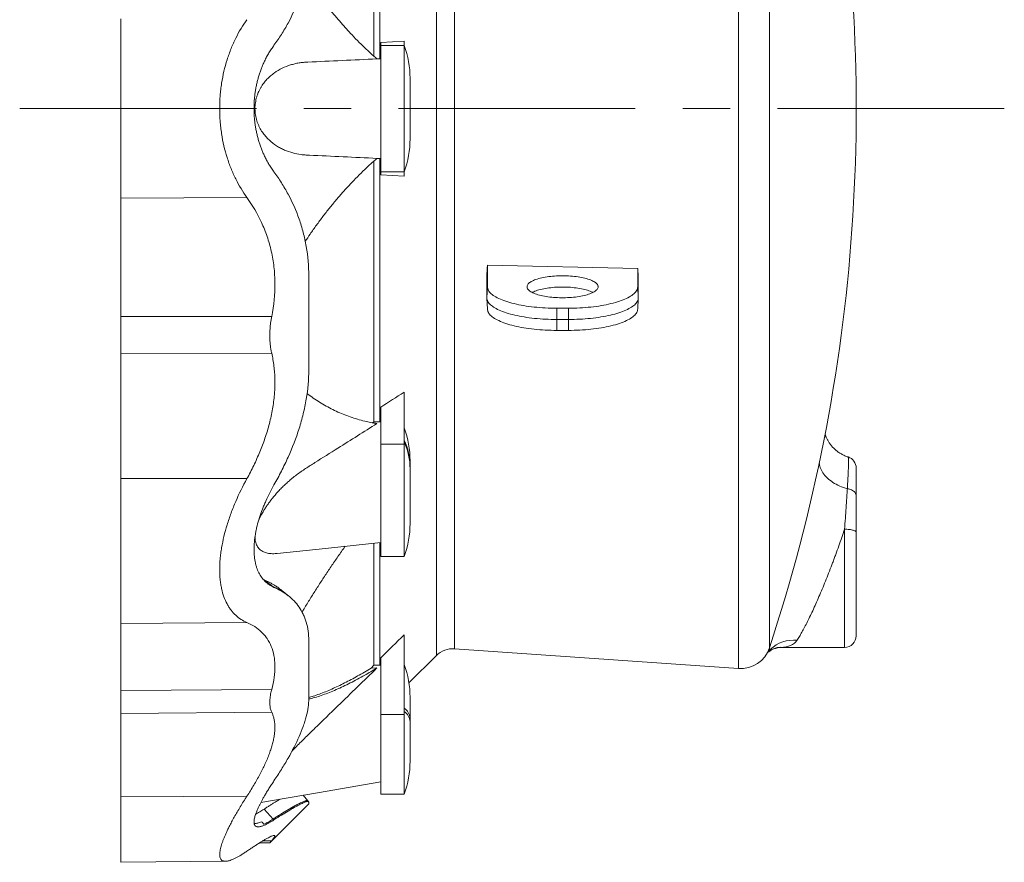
# Model space of a CAD drawing. Header units: millimetres. Extents: x 7 to 413, y 5 to 292.
# Tile 3 of 10: x 127 to 180, y 51 to 97. Entities that reach past the tile are written whole.
import ezdxf

# ---------------------------------------------------------------- set-up
doc = ezdxf.new("R2010")
doc.units = ezdxf.units.MM
doc.linetypes.add('CENTERX2', pattern=[20.32, 12.7, -2.54, 2.54, -2.54])
doc.layers.add('FORMAT', color=7, linetype='Continuous')

msp = doc.modelspace()

# ---------------------------------------------------------------- linework, layer by layer
at = {"color": 7, "linetype": 'Continuous', "lineweight": 15}
for p, q in [((149.829, 121.076), (149.829, 62.41)), ((150.8, 120.713), (150.8, 62.773)), ((166.033, 61.708), (166.033, 117.262)), ((167.69, 116.318), (167.69, 62.818)), ((146.477, 108.542), (146.477, 94.555)), ((146.787, 108.543), (146.787, 94.417)), ((146.847, 95.293), (148.097, 95.359)), ((146.847, 95.293), (146.847, 95.127)), ((146.847, 95.127), (148.097, 95.127)), ((146.847, 95.127), (146.847, 88.358)), ((148.097, 95.359), (148.097, 95.127)), ((148.097, 95.127), (148.097, 88.358)), ((146.63, 94.418), (146.787, 94.417)), ((146.787, 94.417), (146.847, 94.42)), ((148.418, 93.368), (148.418, 90.118)), ((146.477, 88.93), (146.477, 74.944)), ((146.787, 89.068), (146.63, 89.067)), ((146.847, 89.065), (146.787, 89.068)), ((146.787, 89.068), (146.787, 74.942)), ((146.847, 88.358), (148.097, 88.358)), ((146.847, 88.358), (146.847, 88.193)), ((148.097, 88.358), (148.097, 88.126)), ((148.097, 88.126), (146.847, 88.193)), ((132.896, 86.936), (139.666, 86.974)), ((152.567, 83.349), (152.567, 82.187)), ((160.626, 83.175), (152.567, 83.349)), ((160.626, 82.187), (160.626, 83.175)), ((152.534, 82.753), (152.534, 81.593)), ((160.659, 81.593), (160.659, 82.577)), ((152.567, 82.187), (152.534, 81.593)), ((160.626, 82.187), (160.659, 81.593)), ((152.535, 81.573), (152.567, 80.979)), ((160.626, 80.979), (160.659, 81.573)), ((156.284, 81.038), (156.909, 81.038)), ((156.284, 81.038), (156.284, 80.434)), ((156.909, 81.038), (156.909, 80.434)), ((132.896, 80.584), (140.995, 80.591)), ((156.284, 80.434), (156.909, 80.434)), ((156.284, 79.849), (156.284, 80.434)), ((156.909, 79.849), (156.909, 80.434)), ((156.284, 79.849), (156.909, 79.849)), ((132.896, 78.59), (140.995, 78.626)), ((148.097, 76.533), (148.097, 73.749)), ((146.847, 75.735), (146.847, 73.749)), ((146.396, 74.893), (146.477, 74.944)), ((146.477, 74.944), (146.787, 74.942)), ((146.787, 74.942), (146.847, 74.98)), ((146.847, 73.749), (148.097, 73.749)), ((146.847, 73.749), (146.847, 67.726)), ((148.097, 73.749), (148.097, 67.726)), ((148.418, 72.54), (148.418, 72.85)), ((148.418, 72.43), (148.418, 72.54)), ((148.418, 72.43), (148.418, 69.49)), ((132.896, 71.9), (139.666, 71.896)), ((171.722, 62.847), (171.722, 69.182)), ((172.347, 69.025), (172.347, 63.472)), ((146.477, 68.428), (146.477, 61.885)), ((146.787, 68.461), (146.787, 61.884)), ((146.847, 67.726), (148.097, 67.726)), ((140.586, 66.472), (140.543, 66.492)), ((140.586, 66.472), (141.077, 66.098)), ((141.119, 66.066), (141.077, 66.098)), ((132.896, 64.123), (139.666, 64.18)), ((148.097, 63.516), (148.097, 59.244)), ((168.288, 62.849), (168.285, 62.849)), ((168.288, 62.847), (171.722, 62.847)), ((148.359, 60.94), (149.829, 62.41)), ((150.8, 62.773), (166.033, 61.708)), ((146.327, 61.739), (146.477, 61.885)), ((146.477, 61.885), (146.787, 61.884)), ((146.787, 61.884), (146.847, 61.942)), ((146.847, 62.292), (146.847, 59.244)), ((146.327, 61.739), (146.639, 61.74)), ((132.896, 60.536), (140.995, 60.583)), ((148.418, 59.047), (148.418, 60.17)), ((132.896, 59.304), (140.995, 59.369)), ((146.847, 59.244), (148.097, 59.244)), ((146.847, 59.244), (146.847, 54.977)), ((148.097, 59.244), (148.097, 54.977)), ((148.418, 58.869), (148.418, 59.047)), ((148.418, 58.869), (148.418, 56.741)), ((146.847, 54.977), (148.097, 54.977)), ((132.896, 54.83), (139.666, 54.862)), ((140.894, 52.361), (142.983, 54.451)), ((142.936, 54.614), (142.684, 54.917)), ((140.586, 54.167), (141.077, 53.639)), ((141.119, 53.594), (141.077, 53.639)), ((140.336, 52.356), (140.894, 52.361)), ((140.526, 52.472), (140.995, 52.476)), ((132.896, 51.322), (138.525, 51.371))]:
    msp.add_line(p, q, dxfattribs=at)
at = {"color": 7, "linetype": 'Continuous', "lineweight": 15, "flags": 128}
for points in [[(156.597, 82.777), (156.489, 82.776), (156.381, 82.773), (156.274, 82.768), (156.168, 82.761), (156.064, 82.753), (155.961, 82.743), (155.86, 82.731), (155.762, 82.717), (155.666, 82.702), (155.574, 82.685), (155.484, 82.666), (155.398, 82.646), (155.316, 82.624), (155.238, 82.601), (155.165, 82.576), (155.096, 82.551), (155.031, 82.524), (154.972, 82.496), (154.918, 82.467), (154.87, 82.437), (154.827, 82.407), (154.789, 82.376), (154.757, 82.344), (154.732, 82.311), (154.712, 82.278), (154.698, 82.245), (154.691, 82.212), (154.689, 82.179), (154.694, 82.145), (154.704, 82.112), (154.721, 82.079), (154.744, 82.047), (154.773, 82.014), (154.807, 81.983), (154.847, 81.952), (154.893, 81.922), (154.945, 81.892), (155.001, 81.864), (155.063, 81.836), (155.129, 81.81), (155.201, 81.785), (155.277, 81.761), (155.357, 81.739), (155.441, 81.718), (155.528, 81.699), (155.62, 81.681), (155.714, 81.664), (155.811, 81.65), (155.91, 81.637), (156.012, 81.626), (156.116, 81.616), (156.221, 81.609), (156.328, 81.603), (156.435, 81.6), (156.543, 81.598), (156.651, 81.598), (156.758, 81.6), (156.866, 81.603), (156.972, 81.609), (157.077, 81.616), (157.181, 81.626), (157.283, 81.637), (157.382, 81.65), (157.48, 81.664), (157.574, 81.681), (157.665, 81.699), (157.753, 81.718), (157.837, 81.739), (157.917, 81.761), (157.993, 81.785), (158.064, 81.81), (158.131, 81.836), (158.192, 81.864), (158.249, 81.892), (158.3, 81.922), (158.346, 81.952), (158.386, 81.983), (158.421, 82.014), (158.45, 82.047), (158.472, 82.079), (158.489, 82.112), (158.5, 82.145), (158.504, 82.179), (158.503, 82.212), (158.495, 82.245), (158.481, 82.278), (158.462, 82.311), (158.436, 82.344), (158.404, 82.376), (158.367, 82.407), (158.324, 82.437), (158.275, 82.467), (158.221, 82.496), (158.162, 82.524), (158.098, 82.551), (158.029, 82.576), (157.955, 82.601), (157.877, 82.624), (157.795, 82.646), (157.709, 82.666), (157.62, 82.685), (157.527, 82.702), (157.431, 82.717), (157.333, 82.731), (157.232, 82.743), (157.129, 82.753), (157.025, 82.761), (156.919, 82.768), (156.812, 82.773), (156.705, 82.776), (156.597, 82.777)], [(152.567, 82.187), (152.57, 82.14), (152.58, 82.092), (152.595, 82.045), (152.618, 81.998), (152.646, 81.951), (152.681, 81.905), (152.721, 81.859), (152.768, 81.814), (152.821, 81.769), (152.88, 81.726), (152.945, 81.683), (153.015, 81.64), (153.091, 81.599), (153.172, 81.559), (153.259, 81.52), (153.351, 81.481), (153.448, 81.445), (153.549, 81.409), (153.656, 81.375), (153.767, 81.342), (153.882, 81.31), (154.001, 81.281), (154.124, 81.252), (154.251, 81.225), (154.381, 81.2), (154.515, 81.177), (154.652, 81.155), (154.791, 81.135), (154.933, 81.117), (155.077, 81.101), (155.224, 81.086), (155.372, 81.073), (155.521, 81.063), (155.672, 81.054), (155.824, 81.047), (155.977, 81.042), (156.131, 81.039), (156.284, 81.038)], [(158.225, 81.88), (158.202, 81.892), (158.144, 81.92), (158.082, 81.946), (158.014, 81.972), (157.941, 81.996), (157.865, 82.019), (157.784, 82.041), (157.699, 82.061), (157.61, 82.08), (157.519, 82.097), (157.424, 82.113), (157.327, 82.126), (157.227, 82.138), (157.125, 82.149), (157.021, 82.157), (156.916, 82.164), (156.81, 82.168), (156.704, 82.171), (156.597, 82.172), (156.49, 82.171), (156.383, 82.168), (156.277, 82.164), (156.172, 82.157), (156.068, 82.149), (155.967, 82.138), (155.867, 82.126), (155.769, 82.113), (155.675, 82.097), (155.583, 82.08), (155.495, 82.061), (155.41, 82.041), (155.329, 82.019), (155.252, 81.996), (155.18, 81.972), (155.112, 81.946), (155.049, 81.92), (154.991, 81.892), (154.968, 81.88)], [(156.909, 81.038), (157.063, 81.039), (157.216, 81.042), (157.369, 81.047), (157.521, 81.054), (157.672, 81.063), (157.822, 81.073), (157.97, 81.086), (158.116, 81.101), (158.26, 81.117), (158.402, 81.135), (158.542, 81.155), (158.678, 81.177), (158.812, 81.2), (158.942, 81.225), (159.069, 81.252), (159.192, 81.281), (159.312, 81.31), (159.427, 81.342), (159.538, 81.375), (159.644, 81.409), (159.746, 81.445), (159.843, 81.481), (159.934, 81.52), (160.021, 81.559), (160.103, 81.599), (160.178, 81.64), (160.249, 81.683), (160.313, 81.726), (160.372, 81.769), (160.425, 81.814), (160.472, 81.859), (160.513, 81.905), (160.547, 81.951), (160.576, 81.998), (160.598, 82.045), (160.614, 82.092), (160.623, 82.14), (160.626, 82.187)], [(152.534, 81.593), (152.537, 81.546), (152.546, 81.499), (152.562, 81.453), (152.583, 81.407), (152.61, 81.361), (152.643, 81.315), (152.682, 81.27), (152.727, 81.226), (152.778, 81.182), (152.834, 81.138), (152.896, 81.096), (152.964, 81.054), (153.037, 81.013), (153.115, 80.973), (153.198, 80.934), (153.286, 80.896), (153.379, 80.86), (153.477, 80.824), (153.58, 80.79), (153.686, 80.757), (153.797, 80.725), (153.913, 80.695), (154.031, 80.666), (154.154, 80.639), (154.28, 80.613), (154.409, 80.589), (154.541, 80.567), (154.677, 80.546), (154.814, 80.527), (154.954, 80.509), (155.097, 80.493), (155.241, 80.48), (155.387, 80.467), (155.534, 80.457), (155.683, 80.449), (155.832, 80.442), (155.982, 80.438), (156.133, 80.435), (156.284, 80.434)], [(156.909, 80.434), (157.06, 80.435), (157.211, 80.438), (157.361, 80.442), (157.511, 80.449), (157.659, 80.457), (157.807, 80.467), (157.953, 80.48), (158.097, 80.493), (158.239, 80.509), (158.379, 80.527), (158.517, 80.546), (158.652, 80.567), (158.784, 80.589), (158.913, 80.613), (159.039, 80.639), (159.162, 80.666), (159.281, 80.695), (159.396, 80.725), (159.507, 80.757), (159.614, 80.79), (159.716, 80.824), (159.814, 80.86), (159.907, 80.896), (159.995, 80.934), (160.079, 80.973), (160.157, 81.013), (160.23, 81.054), (160.297, 81.096), (160.359, 81.138), (160.416, 81.182), (160.466, 81.226), (160.511, 81.27), (160.55, 81.315), (160.583, 81.361), (160.611, 81.407), (160.632, 81.453), (160.647, 81.499), (160.656, 81.546), (160.659, 81.593)], [(152.567, 80.979), (152.57, 80.951), (152.58, 80.903), (152.595, 80.856), (152.618, 80.809), (152.646, 80.762), (152.681, 80.716), (152.721, 80.67), (152.768, 80.625), (152.821, 80.581), (152.88, 80.537), (152.945, 80.494), (153.015, 80.451), (153.091, 80.41), (153.172, 80.37), (153.259, 80.331), (153.351, 80.293), (153.448, 80.256), (153.549, 80.22), (153.656, 80.186), (153.767, 80.153), (153.882, 80.122), (154.001, 80.092), (154.124, 80.063), (154.251, 80.037), (154.381, 80.011), (154.515, 79.988), (154.652, 79.966), (154.791, 79.946), (154.933, 79.928), (155.077, 79.912), (155.224, 79.897), (155.372, 79.885), (155.521, 79.874), (155.672, 79.865), (155.824, 79.858), (155.977, 79.853), (156.131, 79.85), (156.284, 79.849)], [(156.909, 79.849), (157.063, 79.85), (157.216, 79.853), (157.369, 79.858), (157.521, 79.865), (157.672, 79.874), (157.822, 79.885), (157.97, 79.897), (158.116, 79.912), (158.26, 79.928), (158.402, 79.946), (158.542, 79.966), (158.678, 79.988), (158.812, 80.011), (158.942, 80.037), (159.069, 80.063), (159.192, 80.092), (159.312, 80.122), (159.427, 80.153), (159.538, 80.186), (159.644, 80.22), (159.746, 80.256), (159.843, 80.293), (159.934, 80.331), (160.021, 80.37), (160.103, 80.41), (160.178, 80.451), (160.249, 80.494), (160.313, 80.537), (160.372, 80.581), (160.425, 80.625), (160.472, 80.67), (160.513, 80.716), (160.547, 80.762), (160.576, 80.809), (160.598, 80.856), (160.614, 80.903), (160.623, 80.951), (160.626, 80.979)], [(171.871, 71.358), (171.766, 71.388), (171.662, 71.422), (171.561, 71.459), (171.463, 71.5), (171.367, 71.545), (171.274, 71.592), (171.184, 71.642), (171.097, 71.696), (171.015, 71.752), (170.936, 71.81), (170.862, 71.871), (170.792, 71.934), (170.727, 71.999), (170.667, 72.066), (170.612, 72.135), (170.562, 72.205), (170.517, 72.276), (170.478, 72.348), (170.445, 72.421), (170.417, 72.494), (170.395, 72.568), (170.379, 72.642), (170.369, 72.716), (170.367, 72.745)], [(171.871, 71.358), (171.932, 71.346), (171.991, 71.33), (172.047, 71.311), (172.1, 71.288), (172.149, 71.262), (172.193, 71.232), (172.233, 71.2), (172.267, 71.166), (172.295, 71.129), (172.317, 71.091), (172.334, 71.051), (172.343, 71.011), (172.347, 70.97)], [(171.722, 69.182), (171.787, 69.181), (171.852, 69.178), (171.915, 69.174), (171.976, 69.168), (172.034, 69.161), (172.089, 69.152), (172.14, 69.141), (172.186, 69.13), (172.227, 69.117), (172.263, 69.103), (172.293, 69.088), (172.316, 69.073), (172.333, 69.057), (172.343, 69.041), (172.347, 69.025)], [(141.288, 67.882), (143.873, 68.155), (146.847, 68.469)], [(141.869, 65.627), (141.848, 65.643), (141.827, 65.66)], [(167.603, 62.607), (167.669, 62.671), (167.733, 62.741)], [(140.413, 54.524), (143.449, 55.049), (146.847, 55.636)]]:
    msp.add_lwpolyline(points, dxfattribs=at)
at = {"color": 7, "linetype": 'Continuous', "lineweight": 15}
for centre, radius, start, end in [((80.199, 91.743), 92.148, 341.70633, 10.23918), ((143.418, 93.368), 5, 0, 20.663), ((143.418, 90.118), 5, 339.337, 0), ((143.418, 72.85), 5, 0, 20.663), ((145.046, 72.53), 3.372, 0.1685, 25.2288), ((145.046, 72.42), 3.372, 0.1685, 25.2288), ((171.722, 72.464), 0.625, 359.9999, 72.1213), ((143.418, 69.49), 5, 339.337, 0), ((171.722, 63.472), 0.625, 270, 0), ((169.014, 61.337), 1.9, 85.1493, 132.3592), ((150.713, 61.526), 1.25, 86, 135), ((166.147, 63.329), 1.625, 266, 341.7063), ((143.418, 60.17), 5, 0, 20.663), ((147.68, 58.979), 0.741, 5.2589, 55.8168), ((147.68, 58.801), 0.741, 5.259, 55.8164), ((143.418, 56.741), 5, 339.337, 0)]:
    msp.add_arc(centre, radius, start, end, dxfattribs=at)
for centre, major_axis, start_param, end_param in [((152.54, 91.844), (1.45, 29.092), 4.395372, 4.416857), ((160.665, 91.639), (-1.479, 29.66), 1.859409, 1.880483)]:
    msp.add_ellipse(centre, major_axis=major_axis, ratio=0.016155, start_param=start_param, end_param=end_param, dxfattribs=at)
for points, knots in [([(141.119, 95.139), (141.256, 95.326), (141.389, 95.518), (141.642, 95.916), (141.762, 96.121), (142.104, 96.756), (142.302, 97.2), (142.548, 97.9), (142.622, 98.139), (142.718, 98.507), (142.748, 98.631), (142.802, 98.882), (142.827, 99.01), (142.938, 99.654), (142.983, 100.183), (142.983, 100.725)], [0, 0, 0, 0, 0.125, 0.125, 0.25, 0.25, 0.5, 0.5, 0.625, 0.625, 0.6875, 0.6875, 0.75, 0.75, 1, 1, 1, 1]), ([(142.795, 98.861), (142.882, 98.73), (143.079, 98.436), (143.394, 97.994), (143.738, 97.532), (144.092, 97.08), (144.456, 96.638), (144.829, 96.208), (145.209, 95.792), (145.595, 95.391), (145.962, 95.029), (146.31, 94.702), (146.529, 94.507), (146.639, 94.41)], [0, 0, 0, 0, 0.07526, 0.169504, 0.263729, 0.357873, 0.454566, 0.551328, 0.648117, 0.744889, 0.841589, 0.920772, 1, 1, 1, 1]), ([(132.896, 86.936), (132.896, 87.024), (132.896, 87.202), (132.896, 87.482), (132.896, 87.775), (132.896, 88.081), (132.896, 88.398), (132.896, 88.723), (132.896, 89.057), (132.896, 89.4), (132.896, 89.754), (132.896, 90.118), (132.896, 90.49), (132.896, 90.867), (132.896, 91.247), (132.896, 91.63), (132.896, 92.012), (132.896, 92.394), (132.896, 92.773), (132.896, 93.148), (132.896, 93.518), (132.896, 93.881), (132.896, 94.236), (132.896, 94.582), (132.896, 94.929), (132.896, 95.275), (132.896, 95.617), (132.896, 95.944), (132.896, 96.256), (132.896, 96.452), (132.896, 96.549)], [0, 0, 0, 0, 0.032622, 0.06575, 0.09936, 0.133425, 0.167916, 0.202174, 0.236778, 0.271693, 0.306881, 0.343028, 0.379376, 0.415878, 0.452489, 0.489162, 0.525849, 0.562502, 0.599075, 0.635519, 0.67179, 0.707843, 0.743634, 0.779124, 0.814273, 0.852499, 0.890224, 0.927406, 0.964009, 1, 1, 1, 1]), ([(139.666, 96.511), (139.446, 96.205), (139.246, 95.875), (138.979, 95.34), (138.896, 95.155), (138.779, 94.866), (138.742, 94.768), (138.67, 94.568), (138.636, 94.468), (138.476, 93.959), (138.377, 93.537), (138.293, 92.989), (138.278, 92.878), (138.252, 92.655), (138.241, 92.541), (138.215, 92.201), (138.207, 91.974), (138.206, 91.522), (138.215, 91.297), (138.24, 90.961), (138.25, 90.849), (138.276, 90.625), (138.29, 90.513), (138.375, 89.956), (138.475, 89.531), (138.635, 89.022), (138.669, 88.921), (138.74, 88.722), (138.777, 88.624), (138.894, 88.334), (138.978, 88.148), (139.246, 87.611), (139.446, 87.28), (139.666, 86.974)], [0, 0, 0, 0, 0.125, 0.125, 0.1875, 0.1875, 0.21875, 0.21875, 0.25, 0.25, 0.375, 0.375, 0.40625, 0.40625, 0.4375, 0.4375, 0.5, 0.5, 0.5625, 0.5625, 0.59375, 0.59375, 0.625, 0.625, 0.75, 0.75, 0.78125, 0.78125, 0.8125, 0.8125, 0.875, 0.875, 1, 1, 1, 1]), ([(140.047, 91.743), (140.048, 91.818), (140.05, 91.967), (140.063, 92.192), (140.083, 92.416), (140.112, 92.641), (140.149, 92.865), (140.194, 93.084), (140.247, 93.296), (140.305, 93.503), (140.371, 93.706), (140.444, 93.905), (140.524, 94.1), (140.617, 94.305), (140.724, 94.517), (140.847, 94.734), (140.979, 94.943), (141.072, 95.074), (141.119, 95.139)], [0, 0, 0, 0, 0.0579431, 0.1159344, 0.1738839, 0.2334813, 0.2931265, 0.3527284, 0.4106263, 0.4685635, 0.5264657, 0.5856678, 0.644906, 0.7041137, 0.7776643, 0.8512177, 0.9256077, 1, 1, 1, 1]), ([(146.639, 89.075), (145.433, 89.131), (144.227, 89.187), (142.982, 89.244), (142.945, 89.246), (142.869, 89.25), (142.832, 89.252), (142.719, 89.26), (142.644, 89.268), (142.42, 89.298), (142.271, 89.327), (141.977, 89.407), (141.831, 89.458), (141.614, 89.551), (141.542, 89.586), (141.434, 89.642), (141.398, 89.662), (141.327, 89.704), (141.291, 89.725), (141.115, 89.838), (140.98, 89.942), (140.787, 90.123), (140.724, 90.188), (140.605, 90.327), (140.549, 90.4), (140.442, 90.557), (140.392, 90.64), (140.324, 90.773), (140.302, 90.819), (140.261, 90.914), (140.242, 90.962), (140.19, 91.11), (140.162, 91.212), (140.119, 91.428), (140.106, 91.537), (140.099, 91.702), (140.098, 91.757), (140.102, 91.868), (140.106, 91.924), (140.124, 92.089), (140.144, 92.196), (140.185, 92.352), (140.201, 92.403), (140.235, 92.503), (140.253, 92.551), (140.313, 92.693), (140.358, 92.782), (140.432, 92.909), (140.458, 92.951), (140.511, 93.031), (140.539, 93.069), (140.623, 93.181), (140.682, 93.25), (140.805, 93.38), (140.869, 93.441), (141.001, 93.555), (141.069, 93.608), (141.275, 93.755), (141.416, 93.838), (141.706, 93.978), (141.854, 94.036), (142.081, 94.107), (142.157, 94.128), (142.31, 94.164), (142.386, 94.179), (142.54, 94.204), (142.617, 94.215), (142.732, 94.226), (142.771, 94.229), (142.848, 94.235), (142.887, 94.236), (144.164, 94.295), (145.402, 94.353), (146.639, 94.41)], [0, 0, 0, 0, 0.25, 0.25, 0.257813, 0.257813, 0.265625, 0.265625, 0.28125, 0.28125, 0.3125, 0.3125, 0.34375, 0.34375, 0.359375, 0.359375, 0.367188, 0.367188, 0.375, 0.375, 0.40625, 0.40625, 0.421875, 0.421875, 0.4375, 0.4375, 0.453125, 0.453125, 0.460938, 0.460938, 0.46875, 0.46875, 0.484375, 0.484375, 0.5, 0.5, 0.507813, 0.507813, 0.515625, 0.515625, 0.53125, 0.53125, 0.539063, 0.539063, 0.546875, 0.546875, 0.5625, 0.5625, 0.570313, 0.570313, 0.578125, 0.578125, 0.59375, 0.59375, 0.609375, 0.609375, 0.625, 0.625, 0.65625, 0.65625, 0.6875, 0.6875, 0.703125, 0.703125, 0.71875, 0.71875, 0.734375, 0.734375, 0.742187, 0.742187, 0.75, 0.75, 1, 1, 1, 1]), ([(140.047, 91.743), (140.048, 91.668), (140.05, 91.518), (140.063, 91.294), (140.083, 91.069), (140.112, 90.844), (140.149, 90.62), (140.194, 90.401), (140.247, 90.189), (140.305, 89.983), (140.371, 89.78), (140.444, 89.58), (140.524, 89.385), (140.617, 89.181), (140.724, 88.969), (140.847, 88.751), (140.979, 88.542), (141.072, 88.411), (141.119, 88.346)], [0, 0, 0, 0, 0.057943, 0.115934, 0.173884, 0.233481, 0.293127, 0.352728, 0.410626, 0.468563, 0.526466, 0.585668, 0.644906, 0.704113, 0.777664, 0.851218, 0.925608, 1, 1, 1, 1]), ([(142.795, 84.624), (142.882, 84.755), (143.079, 85.05), (143.394, 85.492), (143.738, 85.954), (144.092, 86.406), (144.456, 86.847), (144.829, 87.278), (145.209, 87.694), (145.595, 88.094), (145.962, 88.456), (146.31, 88.783), (146.529, 88.978), (146.639, 89.075)], [0, 0, 0, 0, 0.075345, 0.16958, 0.263794, 0.357928, 0.45461, 0.551361, 0.648139, 0.744899, 0.841589, 0.920772, 1, 1, 1, 1]), ([(141.119, 88.346), (141.256, 88.159), (141.389, 87.967), (141.642, 87.57), (141.762, 87.365), (142.104, 86.73), (142.302, 86.286), (142.548, 85.586), (142.622, 85.347), (142.718, 84.979), (142.748, 84.855), (142.802, 84.603), (142.827, 84.475), (142.938, 83.831), (142.983, 83.302), (142.983, 82.76)], [0, 0, 0, 0, 0.125, 0.125, 0.25, 0.25, 0.5, 0.5, 0.625, 0.625, 0.6875, 0.6875, 0.75, 0.75, 1, 1, 1, 1]), ([(132.896, 86.936), (132.896, 86.811), (132.896, 86.561), (132.896, 86.169), (132.896, 85.764), (132.896, 85.346), (132.896, 84.916), (132.896, 84.476), (132.896, 84.027), (132.896, 83.562), (132.896, 83.083), (132.896, 82.59), (132.896, 82.092), (132.896, 81.591), (132.896, 81.089), (132.896, 80.752), (132.896, 80.584)], [0, 0, 0, 0, 0.069154, 0.138685, 0.208538, 0.278649, 0.34896, 0.419406, 0.489925, 0.560454, 0.63428, 0.707974, 0.781463, 0.854676, 0.927544, 1, 1, 1, 1]), ([(140.995, 80.591), (141.113, 81.191), (141.172, 81.785), (141.167, 82.521), (141.162, 82.668), (141.145, 82.961), (141.132, 83.107), (141.083, 83.538), (141.035, 83.818), (140.912, 84.363), (140.836, 84.629), (140.704, 85.017), (140.656, 85.144), (140.556, 85.396), (140.503, 85.518), (140.224, 86.121), (139.961, 86.563), (139.666, 86.974)], [0, 0, 0, 0, 0.25, 0.25, 0.3125, 0.3125, 0.375, 0.375, 0.5, 0.5, 0.625, 0.625, 0.6875, 0.6875, 0.75, 0.75, 1, 1, 1, 1]), ([(132.896, 78.59), (132.896, 78.676), (132.896, 78.847), (132.896, 79.114), (132.896, 79.39), (132.896, 79.676), (132.896, 79.973), (132.896, 80.277), (132.896, 80.482), (132.896, 80.584)], [0, 0, 0, 0, 0.13929, 0.279272, 0.419682, 0.560247, 0.707373, 0.85406, 1, 1, 1, 1]), ([(140.995, 80.591), (140.983, 80.527), (140.959, 80.398), (140.932, 80.205), (140.911, 80.011), (140.898, 79.816), (140.892, 79.621), (140.894, 79.422), (140.905, 79.221), (140.925, 79.018), (140.955, 78.819), (140.982, 78.691), (140.995, 78.626)], [0, 0, 0, 0, 0.094059, 0.188186, 0.282241, 0.379027, 0.475895, 0.57268, 0.678658, 0.784638, 0.892317, 1, 1, 1, 1]), ([(132.896, 71.9), (132.896, 72.061), (132.896, 72.383), (132.896, 72.869), (132.896, 73.356), (132.896, 73.844), (132.896, 74.332), (132.896, 74.817), (132.896, 75.299), (132.896, 75.784), (132.896, 76.27), (132.896, 76.755), (132.896, 77.232), (132.896, 77.697), (132.896, 78.151), (132.896, 78.444), (132.896, 78.59)], [0, 0, 0, 0, 0.069153, 0.138685, 0.208537, 0.278649, 0.348959, 0.419406, 0.489925, 0.560453, 0.63428, 0.707974, 0.781463, 0.854676, 0.927544, 1, 1, 1, 1]), ([(140.995, 78.626), (141.02, 78.512), (141.068, 78.282), (141.12, 77.927), (141.152, 77.591), (141.167, 77.278), (141.17, 76.989), (141.162, 76.697), (141.141, 76.373), (141.104, 76.018), (141.045, 75.633), (140.969, 75.242), (140.876, 74.849), (140.765, 74.454), (140.641, 74.068), (140.505, 73.693), (140.361, 73.328), (140.204, 72.965), (140.035, 72.605), (139.856, 72.247), (139.73, 72.013), (139.666, 71.896)], [0, 0, 0, 0, 0.055385, 0.110811, 0.166192, 0.208976, 0.251803, 0.294629, 0.337414, 0.392799, 0.448229, 0.503619, 0.560507, 0.617436, 0.674331, 0.728172, 0.782042, 0.835888, 0.890583, 0.945301, 1, 1, 1, 1]), ([(141.119, 71.562), (141.256, 71.804), (141.389, 72.048), (141.642, 72.543), (141.762, 72.794), (142.104, 73.555), (142.302, 74.067), (142.548, 74.845), (142.622, 75.106), (142.718, 75.5), (142.748, 75.632), (142.802, 75.896), (142.827, 76.029), (142.938, 76.693), (142.983, 77.218), (142.983, 77.736)], [0, 0, 0, 0, 0.125, 0.125, 0.25, 0.25, 0.5, 0.5, 0.625, 0.625, 0.6875, 0.6875, 0.75, 0.75, 1, 1, 1, 1]), ([(142.894, 76.463), (142.949, 76.42), (143.112, 76.292), (143.394, 76.1), (143.738, 75.884), (144.092, 75.687), (144.456, 75.507), (144.829, 75.346), (145.209, 75.204), (145.595, 75.081), (145.962, 74.983), (146.31, 74.905), (146.529, 74.868), (146.639, 74.849)], [0, 0, 0, 0, 0.048276, 0.145271, 0.242244, 0.339136, 0.43865, 0.538235, 0.637849, 0.737444, 0.836967, 0.91846, 1, 1, 1, 1]), ([(140.274, 69.583), (140.286, 69.614), (140.318, 69.696), (140.38, 69.829), (140.461, 69.989), (140.554, 70.155), (140.659, 70.327), (140.771, 70.493), (140.887, 70.655), (141.021, 70.83), (141.175, 71.017), (141.349, 71.213), (141.528, 71.399), (141.711, 71.577), (141.896, 71.746), (142.1, 71.922), (142.325, 72.099), (142.57, 72.275), (142.816, 72.441), (143.063, 72.599), (143.641, 72.963), (144.834, 73.713), (145.943, 74.411), (146.639, 74.849)], [0, 0, 0, 0, 0.010537, 0.028293, 0.045994, 0.066971, 0.088008, 0.109088, 0.130166, 0.151178, 0.179754, 0.208398, 0.237101, 0.265829, 0.294534, 0.32315, 0.359689, 0.396259, 0.432888, 0.469545, 0.506157, 0.690301, 1, 1, 1, 1]), ([(171.914, 73.059), (171.9, 73.063), (171.853, 73.078), (171.776, 73.108), (171.682, 73.148), (171.592, 73.194), (171.505, 73.243), (171.421, 73.296), (171.343, 73.352), (171.268, 73.411), (171.196, 73.473), (171.128, 73.539), (171.064, 73.606), (171.005, 73.675), (170.951, 73.744), (170.901, 73.814), (170.856, 73.883), (170.817, 73.951), (170.781, 74.017), (170.751, 74.081), (170.724, 74.142), (170.702, 74.199), (170.685, 74.245), (170.677, 74.271), (170.674, 74.279)], [0, 0, 0, 0, 0.022785, 0.075449, 0.127836, 0.179942, 0.231759, 0.283277, 0.33372, 0.382619, 0.433161, 0.483217, 0.532755, 0.581688, 0.629911, 0.677308, 0.72376, 0.76916, 0.81343, 0.856542, 0.898525, 0.939468, 0.979519, 1, 1, 1, 1]), ([(171.871, 71.358), (171.875, 71.436), (171.885, 71.593), (171.897, 71.811), (171.907, 72.015), (171.915, 72.195), (171.922, 72.35), (171.926, 72.484), (171.93, 72.605), (171.932, 72.714), (171.933, 72.809), (171.932, 72.889), (171.93, 72.953), (171.927, 73.003), (171.923, 73.037), (171.918, 73.056), (171.914, 73.056), (171.913, 73.057)], [0, 0, 0, 0, 0.0753477, 0.1506966, 0.2274068, 0.3041181, 0.3689475, 0.4338275, 0.4986576, 0.5653683, 0.6321328, 0.6988434, 0.7637436, 0.8286933, 0.8935929, 0.9603918, 1, 1, 1, 1]), ([(172.347, 72.461), (172.347, 72.462), (172.347, 72.464), (172.347, 72.45), (172.347, 72.418), (172.347, 72.366), (172.347, 72.295), (172.347, 72.208), (172.347, 72.103), (172.347, 71.982), (172.347, 71.847), (172.347, 71.697), (172.347, 71.535), (172.347, 71.36), (172.347, 71.173), (172.347, 71.038), (172.347, 70.97)], [0, 0, 0, 0, 0.020009, 0.097558, 0.17502, 0.252213, 0.328122, 0.404282, 0.480526, 0.556684, 0.632592, 0.705921, 0.779485, 0.853123, 0.926678, 1, 1, 1, 1]), ([(132.896, 64.123), (132.896, 64.221), (132.896, 64.353), (132.896, 64.691), (132.896, 64.897), (132.896, 65.381), (132.896, 65.659), (132.896, 66.279), (132.896, 66.621), (132.896, 67.355), (132.896, 67.745), (132.896, 68.556), (132.896, 68.975), (132.896, 69.821), (132.896, 70.247), (132.896, 71.087), (132.896, 71.501), (132.896, 71.9)], [0, 0, 0, 0, 0.125, 0.125, 0.25, 0.25, 0.375, 0.375, 0.5, 0.5, 0.625, 0.625, 0.75, 0.75, 0.875, 0.875, 1, 1, 1, 1]), ([(139.666, 71.896), (139.446, 71.497), (139.246, 71.091), (138.979, 70.471), (138.896, 70.263), (138.779, 69.948), (138.742, 69.842), (138.67, 69.63), (138.636, 69.525), (138.476, 69), (138.377, 68.589), (138.293, 68.085), (138.278, 67.985), (138.252, 67.786), (138.241, 67.686), (138.215, 67.392), (138.207, 67.203), (138.206, 66.837), (138.215, 66.661), (138.24, 66.406), (138.25, 66.323), (138.276, 66.16), (138.29, 66.08), (138.375, 65.69), (138.475, 65.417), (138.635, 65.118), (138.669, 65.061), (138.74, 64.95), (138.777, 64.897), (138.894, 64.744), (138.978, 64.653), (139.246, 64.405), (139.446, 64.277), (139.666, 64.18)], [0, 0, 0, 0, 0.125, 0.125, 0.1875, 0.1875, 0.21875, 0.21875, 0.25, 0.25, 0.375, 0.375, 0.40625, 0.40625, 0.4375, 0.4375, 0.5, 0.5, 0.5625, 0.5625, 0.59375, 0.59375, 0.625, 0.625, 0.75, 0.75, 0.78125, 0.78125, 0.8125, 0.8125, 0.875, 0.875, 1, 1, 1, 1]), ([(140.047, 68.097), (140.047, 68.229), (140.054, 68.364), (140.079, 68.639), (140.098, 68.78), (140.135, 68.995), (140.149, 69.067), (140.18, 69.214), (140.197, 69.288), (140.251, 69.51), (140.293, 69.658), (140.387, 69.955), (140.439, 70.103), (140.525, 70.326), (140.554, 70.4), (140.616, 70.549), (140.648, 70.623), (140.812, 70.992), (140.959, 71.28), (141.119, 71.562)], [0, 0, 0, 0, 0.125, 0.125, 0.25, 0.25, 0.3125, 0.3125, 0.375, 0.375, 0.5, 0.5, 0.625, 0.625, 0.6875, 0.6875, 0.75, 0.75, 1, 1, 1, 1]), ([(171.722, 69.182), (171.752, 69.582), (171.779, 69.965), (171.817, 70.511), (171.829, 70.688), (171.845, 70.947), (171.851, 71.032), (171.861, 71.198), (171.866, 71.279), (171.871, 71.358)], [0, 0, 0, 0, 0.5, 0.5, 0.75, 0.75, 0.875, 0.875, 1, 1, 1, 1]), ([(172.347, 70.97), (172.347, 70.899), (172.347, 70.827), (172.347, 70.678), (172.347, 70.602), (172.347, 70.37), (172.347, 70.211), (172.347, 69.723), (172.347, 69.381), (172.347, 69.025)], [0, 0, 0, 0, 0.125, 0.125, 0.25, 0.25, 0.5, 0.5, 1, 1, 1, 1]), ([(171.722, 69.182), (171.623, 68.886), (171.521, 68.588), (171.36, 68.137), (171.306, 67.986), (171.222, 67.759), (171.194, 67.683), (171.138, 67.533), (171.11, 67.458), (170.969, 67.085), (170.855, 66.792), (170.682, 66.362), (170.625, 66.22), (170.508, 65.939), (170.45, 65.802), (170.278, 65.4), (170.166, 65.145), (170, 64.783), (169.945, 64.665), (169.836, 64.438), (169.783, 64.329), (169.627, 64.018), (169.529, 63.831), (169.412, 63.622), (169.389, 63.582), (169.344, 63.503), (169.322, 63.466), (169.256, 63.357), (169.214, 63.291), (169.174, 63.231)], [0, 0, 0, 0, 0.125, 0.125, 0.1875, 0.1875, 0.21875, 0.21875, 0.25, 0.25, 0.375, 0.375, 0.4375, 0.4375, 0.5, 0.5, 0.625, 0.625, 0.6875, 0.6875, 0.75, 0.75, 0.875, 0.875, 0.90625, 0.90625, 0.9375, 0.9375, 1, 1, 1, 1]), ([(141.288, 67.883), (141.252, 67.88), (141.166, 67.871), (141.036, 67.87), (140.896, 67.878), (140.771, 67.899), (140.659, 67.93), (140.561, 67.969), (140.468, 68.018), (140.383, 68.08), (140.305, 68.154), (140.237, 68.243), (140.18, 68.348), (140.14, 68.457), (140.116, 68.567), (140.102, 68.669), (140.1, 68.741), (140.1, 68.774)], [0, 0, 0, 0, 0.060819, 0.144154, 0.227444, 0.310589, 0.377802, 0.445286, 0.512774, 0.580088, 0.647157, 0.715468, 0.783934, 0.852169, 0.903723, 0.955507, 1, 1, 1, 1]), ([(142.624, 64.739), (142.659, 64.798), (142.801, 65.035), (143.057, 65.451), (143.394, 65.985), (143.738, 66.517), (144.092, 67.051), (144.456, 67.586), (144.739, 67.993), (144.9, 68.219), (144.935, 68.267)], [0, 0, 0, 0, 0.04896, 0.19903, 0.349152, 0.49924, 0.649201, 0.80322, 0.957349, 1, 1, 1, 1]), ([(140.047, 68.097), (140.047, 67.965), (140.054, 67.839), (140.079, 67.598), (140.098, 67.483), (140.135, 67.318), (140.149, 67.265), (140.18, 67.16), (140.197, 67.109), (140.251, 66.961), (140.293, 66.869), (140.387, 66.699), (140.439, 66.621), (140.525, 66.512), (140.554, 66.477), (140.616, 66.411), (140.648, 66.379), (140.812, 66.23), (140.959, 66.136), (141.119, 66.066)], [0, 0, 0, 0, 0.125, 0.125, 0.25, 0.25, 0.3125, 0.3125, 0.375, 0.375, 0.5, 0.5, 0.625, 0.625, 0.6875, 0.6875, 0.75, 0.75, 1, 1, 1, 1]), ([(141.469, 65.951), (141.434, 65.98), (141.345, 66.053), (141.203, 66.148), (141.047, 66.243), (140.898, 66.324), (140.744, 66.401), (140.639, 66.448), (140.586, 66.472)], [0, 0, 0, 0, 0.136053, 0.340997, 0.505585, 0.670177, 0.835087, 1, 1, 1, 1]), ([(141.077, 66.098), (141.031, 66.119), (140.939, 66.163), (140.835, 66.225), (140.778, 66.269), (140.762, 66.281)], [0, 0, 0, 0, 0.41804, 0.834528, 1, 1, 1, 1]), ([(141.077, 66.098), (141.125, 66.076), (141.221, 66.032), (141.361, 65.961), (141.498, 65.884), (141.65, 65.788), (141.761, 65.713), (141.824, 65.662), (141.827, 65.659)], [0, 0, 0, 0, 0.178784, 0.357568, 0.536717, 0.715866, 0.982784, 1, 1, 1, 1]), ([(141.857, 65.634), (141.822, 65.662), (141.722, 65.743), (141.54, 65.86), (141.316, 65.988), (141.156, 66.061), (141.077, 66.098)], [0, 0, 0, 0, 0.150009, 0.433358, 0.716544, 1, 1, 1, 1]), ([(141.119, 66.066), (141.256, 66.005), (141.389, 65.939), (141.642, 65.791), (141.762, 65.71), (142.104, 65.444), (142.302, 65.238), (142.548, 64.883), (142.622, 64.757), (142.718, 64.556), (142.748, 64.487), (142.802, 64.344), (142.827, 64.27), (142.938, 63.892), (142.983, 63.561), (142.983, 63.201)], [0, 0, 0, 0, 0.125, 0.125, 0.25, 0.25, 0.5, 0.5, 0.625, 0.625, 0.6875, 0.6875, 0.75, 0.75, 1, 1, 1, 1]), ([(141.885, 65.615), (141.868, 65.629), (141.836, 65.654), (141.793, 65.69), (141.758, 65.718), (141.727, 65.743), (141.693, 65.77), (141.652, 65.804), (141.607, 65.841), (141.566, 65.874), (141.533, 65.901), (141.504, 65.925), (141.484, 65.941), (141.472, 65.951), (141.47, 65.952)], [0, 0, 0, 0, 0.126522, 0.231937, 0.316242, 0.381961, 0.452456, 0.56058, 0.677945, 0.779212, 0.854648, 0.916438, 0.986023, 1, 1, 1, 1]), ([(132.896, 60.536), (132.896, 60.967), (132.896, 61.374), (132.896, 62.125), (132.896, 62.469), (132.896, 63.081), (132.896, 63.349), (132.896, 63.8), (132.896, 63.983), (132.896, 64.123)], [0, 0, 0, 0, 0.25, 0.25, 0.5, 0.5, 0.75, 0.75, 1, 1, 1, 1]), ([(140.995, 60.583), (141.113, 61.036), (141.172, 61.457), (141.167, 61.943), (141.162, 62.038), (141.145, 62.224), (141.132, 62.315), (141.083, 62.578), (141.035, 62.741), (140.912, 63.045), (140.836, 63.185), (140.704, 63.38), (140.656, 63.442), (140.556, 63.561), (140.503, 63.617), (140.224, 63.884), (139.961, 64.052), (139.666, 64.18)], [0, 0, 0, 0, 0.25, 0.25, 0.3125, 0.3125, 0.375, 0.375, 0.5, 0.5, 0.625, 0.625, 0.6875, 0.6875, 0.75, 0.75, 1, 1, 1, 1]), ([(167.707, 62.645), (167.72, 62.654), (167.753, 62.678), (167.808, 62.712), (167.871, 62.746), (167.932, 62.773), (167.991, 62.795), (168.046, 62.812), (168.103, 62.826), (168.16, 62.837), (168.215, 62.843), (168.257, 62.846), (168.278, 62.846), (168.285, 62.846)], [0, 0, 0, 0, 0.06146, 0.161108, 0.259085, 0.355168, 0.449467, 0.542249, 0.636715, 0.745148, 0.850122, 0.951843, 1, 1, 1, 1]), ([(169.174, 63.231), (169.166, 63.219), (169.135, 63.175), (169.074, 63.108), (168.985, 63.036), (168.885, 62.975), (168.776, 62.926), (168.657, 62.889), (168.521, 62.861), (168.398, 62.847), (168.314, 62.848), (168.288, 62.849)], [0, 0, 0, 0, 0.045643, 0.164776, 0.284059, 0.403247, 0.526261, 0.649371, 0.772412, 0.931154, 1, 1, 1, 1]), ([(167.572, 62.554), (167.587, 62.563), (167.629, 62.59), (167.673, 62.621), (167.701, 62.642), (167.706, 62.646)], [0, 0, 0, 0, 0.314758, 0.885858, 1, 1, 1, 1]), ([(167.682, 62.798), (167.687, 62.79), (167.7, 62.768), (167.721, 62.752), (167.733, 62.741)], [0, 0, 0, 0, 0.3990515, 1, 1, 1, 1]), ([(167.733, 62.741), (167.733, 62.724), (167.732, 62.69), (167.722, 62.66), (167.711, 62.651), (167.706, 62.646)], [0, 0, 0, 0, 0.3488955, 0.6982004, 1, 1, 1, 1]), ([(142.087, 57.285), (142.166, 57.368), (142.326, 57.535), (142.57, 57.781), (142.816, 58.025), (143.063, 58.266), (143.641, 58.828), (144.834, 59.986), (145.943, 61.064), (146.639, 61.74)], [0, 0, 0, 0, 0.053327, 0.107395, 0.16155, 0.215746, 0.269874, 0.542123, 1, 1, 1, 1]), ([(142.982, 60.069), (143.008, 60.075), (143.142, 60.106), (143.394, 60.181), (143.738, 60.294), (144.092, 60.426), (144.456, 60.577), (144.829, 60.747), (145.209, 60.933), (145.595, 61.135), (145.962, 61.338), (146.31, 61.54), (146.529, 61.673), (146.639, 61.74)], [0, 0, 0, 0, 0.022855, 0.122441, 0.222004, 0.321484, 0.423656, 0.525901, 0.628176, 0.730432, 0.832612, 0.916282, 1, 1, 1, 1]), ([(146.327, 61.739), (146.206, 61.665), (145.964, 61.518), (145.606, 61.312), (145.252, 61.117), (144.903, 60.935), (144.559, 60.766), (144.219, 60.61), (143.885, 60.468), (143.551, 60.339), (143.25, 60.232), (143.061, 60.177), (142.983, 60.153)], [0, 0, 0, 0, 0.102059, 0.204154, 0.306247, 0.408303, 0.510389, 0.612516, 0.71464, 0.816722, 0.924262, 1, 1, 1, 1]), ([(132.896, 60.536), (132.896, 60.463), (132.896, 60.318), (132.896, 60.115), (132.896, 59.925), (132.896, 59.747), (132.896, 59.582), (132.896, 59.431), (132.896, 59.346), (132.896, 59.304)], [0, 0, 0, 0, 0.13929, 0.279273, 0.419681, 0.560247, 0.707373, 0.854059, 1, 1, 1, 1]), ([(140.995, 59.369), (140.983, 59.395), (140.959, 59.447), (140.932, 59.536), (140.911, 59.632), (140.898, 59.737), (140.892, 59.851), (140.894, 59.976), (140.905, 60.112), (140.925, 60.261), (140.955, 60.418), (140.982, 60.528), (140.995, 60.583)], [0, 0, 0, 0, 0.09406, 0.188187, 0.282241, 0.379028, 0.475895, 0.57268, 0.678659, 0.784638, 0.892318, 1, 1, 1, 1]), ([(141.119, 55.693), (141.256, 55.897), (141.389, 56.1), (141.642, 56.504), (141.762, 56.704), (142.104, 57.301), (142.302, 57.686), (142.548, 58.245), (142.622, 58.428), (142.718, 58.698), (142.748, 58.787), (142.802, 58.963), (142.827, 59.05), (142.938, 59.48), (142.983, 59.8), (142.983, 60.096)], [0, 0, 0, 0, 0.125, 0.125, 0.25, 0.25, 0.5, 0.5, 0.625, 0.625, 0.6875, 0.6875, 0.75, 0.75, 1, 1, 1, 1]), ([(132.896, 54.83), (132.896, 54.966), (132.896, 55.237), (132.896, 55.63), (132.896, 56.014), (132.896, 56.386), (132.896, 56.745), (132.896, 57.09), (132.896, 57.421), (132.896, 57.74), (132.896, 58.047), (132.896, 58.34), (132.896, 58.613), (132.896, 58.865), (132.896, 59.097), (132.896, 59.235), (132.896, 59.304)], [0, 0, 0, 0, 0.069154, 0.138686, 0.208537, 0.27865, 0.34896, 0.419406, 0.489925, 0.560454, 0.63428, 0.707974, 0.781463, 0.854676, 0.927544, 1, 1, 1, 1]), ([(140.995, 59.369), (141.02, 59.315), (141.068, 59.208), (141.12, 59.03), (141.152, 58.854), (141.167, 58.683), (141.17, 58.519), (141.162, 58.349), (141.141, 58.154), (141.104, 57.933), (141.045, 57.684), (140.969, 57.424), (140.876, 57.153), (140.765, 56.873), (140.641, 56.591), (140.505, 56.31), (140.361, 56.029), (140.204, 55.743), (140.035, 55.453), (139.856, 55.159), (139.73, 54.961), (139.666, 54.862)], [0, 0, 0, 0, 0.055385, 0.110811, 0.166192, 0.208976, 0.251803, 0.294629, 0.337414, 0.392799, 0.448229, 0.503619, 0.560507, 0.617436, 0.674331, 0.728172, 0.782042, 0.835888, 0.890583, 0.945301, 1, 1, 1, 1]), ([(140.047, 53.484), (140.048, 53.508), (140.05, 53.556), (140.063, 53.639), (140.083, 53.731), (140.112, 53.832), (140.149, 53.942), (140.194, 54.059), (140.247, 54.182), (140.305, 54.309), (140.371, 54.444), (140.444, 54.585), (140.524, 54.732), (140.617, 54.896), (140.724, 55.077), (140.847, 55.277), (140.979, 55.482), (141.072, 55.623), (141.119, 55.693)], [0, 0, 0, 0, 0.0579429, 0.1159345, 0.1738841, 0.2334814, 0.2931265, 0.3527286, 0.4106264, 0.4685631, 0.5264656, 0.5856679, 0.6449062, 0.7041137, 0.777664, 0.8512176, 0.9256074, 1, 1, 1, 1]), ([(132.896, 51.322), (132.896, 51.322), (132.896, 51.318), (132.896, 51.328), (132.896, 51.352), (132.896, 51.399), (132.896, 51.464), (132.896, 51.548), (132.896, 51.651), (132.896, 51.774), (132.896, 51.914), (132.896, 52.072), (132.896, 52.246), (132.896, 52.437), (132.896, 52.642), (132.896, 52.862), (132.896, 53.094), (132.896, 53.346), (132.896, 53.617), (132.896, 53.907), (132.896, 54.207), (132.896, 54.514), (132.896, 54.725), (132.896, 54.83)], [0, 0, 0, 0, 0.003137, 0.0513, 0.100777, 0.150527, 0.200489, 0.2506, 0.300796, 0.351011, 0.401179, 0.451237, 0.501121, 0.550766, 0.600113, 0.649102, 0.697678, 0.745788, 0.79811, 0.849745, 0.900638, 0.950738, 1, 1, 1, 1]), ([(139.666, 54.862), (139.604, 54.766), (139.481, 54.573), (139.307, 54.29), (139.142, 54.013), (138.988, 53.744), (138.846, 53.483), (138.727, 53.254), (138.629, 53.054), (138.548, 52.881), (138.476, 52.715), (138.41, 52.556), (138.353, 52.402), (138.304, 52.256), (138.265, 52.12), (138.234, 51.988), (138.213, 51.863), (138.205, 51.747), (138.21, 51.646), (138.227, 51.561), (138.258, 51.49), (138.3, 51.437), (138.353, 51.4), (138.417, 51.378), (138.49, 51.369), (138.573, 51.373), (138.666, 51.39), (138.772, 51.421), (138.893, 51.467), (139.029, 51.53), (139.175, 51.606), (139.33, 51.696), (139.493, 51.798), (139.609, 51.876), (139.666, 51.915)], [0, 0, 0, 0, 0.035786, 0.071679, 0.107614, 0.143533, 0.17939, 0.215152, 0.241748, 0.268372, 0.294994, 0.321588, 0.349191, 0.376829, 0.404465, 0.432066, 0.463555, 0.495156, 0.526815, 0.558476, 0.590081, 0.621573, 0.651162, 0.680827, 0.710538, 0.740256, 0.769938, 0.799539, 0.832872, 0.866282, 0.899741, 0.933211, 0.966648, 1, 1, 1, 1]), ([(141.436, 54.701), (141.412, 54.686), (141.333, 54.64), (141.203, 54.559), (141.047, 54.462), (140.898, 54.367), (140.744, 54.269), (140.639, 54.201), (140.586, 54.167)], [0, 0, 0, 0, 0.098913, 0.312662, 0.484327, 0.655996, 0.827997, 1, 1, 1, 1]), ([(142.937, 54.609), (142.937, 54.612), (142.934, 54.622), (142.911, 54.628), (142.87, 54.628), (142.811, 54.614), (142.736, 54.589), (142.648, 54.552), (142.546, 54.505), (142.431, 54.448), (142.295, 54.377), (142.137, 54.289), (141.953, 54.184), (141.754, 54.065), (141.54, 53.934), (141.315, 53.793), (141.156, 53.69), (141.077, 53.639)], [0, 0, 0, 0, 0.0187086, 0.0845635, 0.1504113, 0.2164132, 0.2823711, 0.3467495, 0.4108744, 0.4748779, 0.5388777, 0.6152052, 0.6918363, 0.768864, 0.8459146, 0.9229204, 1, 1, 1, 1]), ([(141.077, 53.639), (141.125, 53.67), (141.221, 53.732), (141.361, 53.821), (141.498, 53.907), (141.651, 54.002), (141.818, 54.103), (141.994, 54.207), (142.159, 54.301), (142.304, 54.381), (142.431, 54.448), (142.541, 54.502), (142.639, 54.548), (142.722, 54.582), (142.79, 54.607), (142.844, 54.621), (142.887, 54.627), (142.918, 54.625), (142.928, 54.617), (142.933, 54.613)], [0, 0, 0, 0, 0.0472704, 0.0945407, 0.1419078, 0.1892745, 0.2598262, 0.3303762, 0.4013842, 0.4723907, 0.5345699, 0.5967477, 0.6593425, 0.7219362, 0.7784767, 0.8350401, 0.8915788, 0.9490192, 1, 1, 1, 1]), ([(141.119, 53.594), (141.256, 53.683), (141.389, 53.767), (141.642, 53.925), (141.762, 53.999), (142.104, 54.203), (142.302, 54.314), (142.548, 54.44), (142.622, 54.475), (142.718, 54.517), (142.748, 54.53), (142.802, 54.55), (142.827, 54.559), (142.938, 54.591), (142.983, 54.584), (142.983, 54.545)], [0, 0, 0, 0, 0.125, 0.125, 0.25, 0.25, 0.5, 0.5, 0.625, 0.625, 0.6875, 0.6875, 0.75, 0.75, 1, 1, 1, 1]), ([(142.977, 54.565), (142.97, 54.573), (142.955, 54.589), (142.941, 54.606), (142.933, 54.614)], [0, 0, 0, 0, 0.50022, 1, 1, 1, 1]), ([(142.977, 54.565), (142.97, 54.573), (142.957, 54.588), (142.943, 54.603), (142.937, 54.609)], [0, 0, 0, 0, 0.548257, 1, 1, 1, 1]), ([(142.983, 54.545), (142.983, 54.528), (142.983, 54.496), (142.983, 54.467), (142.983, 54.452), (142.983, 54.452), (142.983, 54.453)], [0, 0, 0, 0, 0.279537, 0.559215, 0.83898, 1, 1, 1, 1]), ([(140.586, 54.167), (140.546, 54.141), (140.466, 54.09), (140.35, 54.021), (140.24, 53.958), (140.172, 53.924), (140.138, 53.907)], [0, 0, 0, 0, 0.251469, 0.502924, 0.756012, 1, 1, 1, 1]), ([(140.047, 53.484), (140.048, 53.461), (140.05, 53.417), (140.063, 53.362), (140.083, 53.314), (140.112, 53.277), (140.149, 53.249), (140.194, 53.23), (140.247, 53.221), (140.305, 53.222), (140.371, 53.231), (140.444, 53.248), (140.524, 53.275), (140.617, 53.312), (140.724, 53.362), (140.847, 53.428), (140.979, 53.504), (141.072, 53.564), (141.119, 53.594)], [0, 0, 0, 0, 0.057943, 0.115934, 0.173884, 0.233481, 0.293126, 0.352728, 0.410626, 0.468563, 0.526466, 0.585668, 0.644906, 0.704113, 0.777664, 0.851218, 0.925608, 1, 1, 1, 1]), ([(140.054, 53.409), (140.066, 53.407), (140.098, 53.401), (140.164, 53.407), (140.248, 53.424), (140.342, 53.453), (140.412, 53.483), (140.447, 53.498)], [0, 0, 0, 0, 0.124914, 0.342938, 0.560863, 0.779603, 1, 1, 1, 1]), ([(140.578, 53.36), (140.651, 53.392), (140.729, 53.432), (140.895, 53.525), (140.984, 53.579), (141.077, 53.639)], [0, 0, 0, 0, 0.5, 0.5, 1, 1, 1, 1]), ([(140.995, 52.476), (141.02, 52.505), (141.068, 52.561), (141.12, 52.629), (141.152, 52.68), (141.167, 52.716), (141.17, 52.74), (141.162, 52.756), (141.141, 52.764), (141.104, 52.762), (141.045, 52.745), (140.969, 52.714), (140.876, 52.67), (140.765, 52.611), (140.641, 52.541), (140.505, 52.461), (140.361, 52.372), (140.204, 52.273), (140.035, 52.163), (139.856, 52.044), (139.73, 51.958), (139.666, 51.915)], [0, 0, 0, 0, 0.055385, 0.110811, 0.166192, 0.208976, 0.251803, 0.294629, 0.337414, 0.392799, 0.448229, 0.503619, 0.560507, 0.617437, 0.674331, 0.728172, 0.782042, 0.835888, 0.890583, 0.945301, 1, 1, 1, 1]), ([(140.336, 52.356), (140.292, 52.328), (140.196, 52.268), (140.035, 52.163), (139.856, 52.044), (139.73, 51.958), (139.666, 51.915)], [0, 0, 0, 0, 0.218492, 0.478952, 0.739519, 1, 1, 1, 1]), ([(140.894, 52.361), (140.894, 52.362), (140.894, 52.362), (140.905, 52.374), (140.925, 52.397), (140.955, 52.43), (140.982, 52.461), (140.995, 52.476)], [0, 0, 0, 0, 0.147921, 0.359243, 0.570567, 0.785281, 1, 1, 1, 1]), ([(138.567, 51.375), (138.561, 51.374), (138.546, 51.371), (138.532, 51.372), (138.524, 51.372)], [0, 0, 0, 0, 0.380367, 1, 1, 1, 1])]:
    msp.add_open_spline(points, degree=3, knots=knots, dxfattribs=at)
for points in [[(142.983, 82.76), (142.983, 81.051), (142.983, 79.368), (142.983, 77.736)], [(146.847, 75.735), (147.263, 76.001), (147.68, 76.267), (148.097, 76.533)], [(146.847, 62.292), (147.263, 62.7), (147.68, 63.108), (148.097, 63.516)], [(142.983, 60.096), (142.983, 61.028), (142.983, 62.068), (142.983, 63.201)], [(140.447, 53.498), (140.491, 53.452), (140.534, 53.406), (140.578, 53.36)]]:
    msp.add_open_spline(points, degree=3, dxfattribs=at)
at = {"layer": 'FORMAT', "linetype": 'CENTERX2', "lineweight": 0}
msp.add_line((127.479, 91.743), (180.29, 91.743), dxfattribs=at)

doc.saveas('drawing.dxf')
